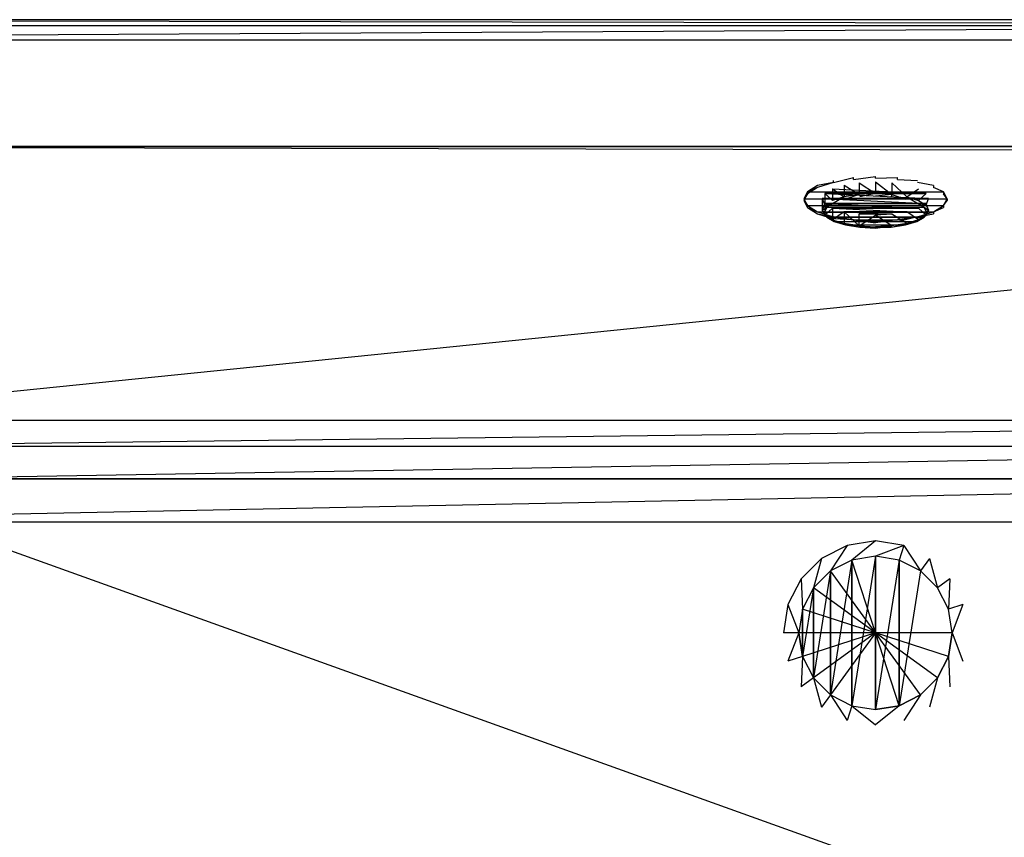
# Model space of a CAD drawing. Extents: x 0 to 1.8, y -0.8 to 0.
# Tile 3 of 4: x 0.48 to 0.96, y -0.4 to 0. Entities that reach past the tile are written whole.
import ezdxf

# ---------------------------------------------------------------- set-up
doc = ezdxf.new("R2010")
doc.units = 0
for name, color, linetype in [('L0_WANNE__N_BA180ARA2PWV__1___R', 7, 'CONTINUOUS'), ('L10__BERLAUF_52X7_2___REPLACEMT', 7, 'CONTINUOUS'), ('L11__BERLAUF_52X7_1___REPLACEMT', 7, 'CONTINUOUS'), ('L12_VERTIEFUNG90___REPLACEMTFOR', 7, 'CONTINUOUS'), ('L13_ABLAUF75____REPLACEMTFOREMP', 7, 'CONTINUOUS'), ('L1_WANNE__N_BA180ARA2PWV__2___R', 7, 'CONTINUOUS'), ('L4_WANNE__N_BA180ARA2PWV__5____', 7, 'CONTINUOUS'), ('L6_WANNE__N_BA180ARA2PWV__7____', 7, 'CONTINUOUS'), ('L7_WANNE__N_BA180ARA2PWV__9___R', 7, 'CONTINUOUS'), ('L8_WANNE__N_BA180ARA2PWV__9___R', 7, 'CONTINUOUS'), ('L9_WANNE__N_BA180ARA2PWV__10___', 7, 'CONTINUOUS')]:
    doc.layers.add(name, color=color, linetype=linetype)

msp = doc.modelspace()

# ---------------------------------------------------------------- linework, layer by layer
at = {"layer": 'L0_WANNE__N_BA180ARA2PWV__1___R', "color": 8, "invisible_edges": 14}
for points in [[(1.665236, -0.061998, 0.446895), (0.164764, -0.062, 0.446897), (1.664668, -0.06544, 0.443948), (1.665236, -0.061998, 0.446895)], [(1.664668, -0.06544, 0.443948), (0.164764, -0.062, 0.446897), (0.165754, -0.06543, 0.444025), (1.664668, -0.06544, 0.443948)]]:
    msp.add_3dface(points, dxfattribs=at)
at = {"layer": 'L10__BERLAUF_52X7_2___REPLACEMT', "color": 8}
for points, invisible_edges in [([(0.889184, -0.077185, 0.408552), (0.910816, -0.077185, 0.408552), (0.9, -0.076651, 0.41018), (0.889184, -0.077185, 0.408552)], 15), ([(0.9, -0.076651, 0.41018), (0.889184, -0.078135, 0.408864), (0.889184, -0.077185, 0.408552), (0.9, -0.076651, 0.41018)], 13), ([(0.889184, -0.078135, 0.408864), (0.9, -0.076651, 0.41018), (0.9, -0.077601, 0.410492), (0.889184, -0.078135, 0.408864)], 14), ([(0.910816, -0.077185, 0.408552), (0.9, -0.077601, 0.410492), (0.9, -0.076651, 0.41018), (0.910816, -0.077185, 0.408552)], 13), ([(0.866713, -0.084197, 0.387203), (0.933287, -0.084197, 0.387203), (0.871684, -0.081153, 0.396472), (0.866713, -0.084197, 0.387203)], 10), ([(0.871684, -0.082103, 0.396784), (0.866713, -0.084197, 0.387203), (0.871684, -0.081153, 0.396472), (0.871684, -0.082103, 0.396784)], 14), ([(0.871684, -0.081153, 0.396472), (0.928316, -0.081153, 0.396472), (0.879428, -0.078737, 0.403829), (0.871684, -0.081153, 0.396472)], 15), ([(0.879428, -0.079687, 0.404141), (0.871684, -0.081153, 0.396472), (0.879428, -0.078737, 0.403829), (0.879428, -0.079687, 0.404141)], 14), ([(0.871684, -0.081153, 0.396472), (0.879428, -0.079687, 0.404141), (0.871684, -0.082103, 0.396784), (0.871684, -0.081153, 0.396472)], 13), ([(0.871684, -0.081153, 0.396472), (0.933287, -0.084197, 0.387203), (0.928316, -0.081153, 0.396472), (0.871684, -0.081153, 0.396472)], 15), ([(0.879428, -0.078737, 0.403829), (0.920572, -0.078737, 0.403829), (0.889184, -0.077185, 0.408552), (0.879428, -0.078737, 0.403829)], 15), ([(0.889184, -0.077185, 0.408552), (0.879428, -0.079687, 0.404141), (0.879428, -0.078737, 0.403829), (0.889184, -0.077185, 0.408552)], 13), ([(0.879428, -0.079687, 0.404141), (0.889184, -0.077185, 0.408552), (0.889184, -0.078135, 0.408864), (0.879428, -0.079687, 0.404141)], 14), ([(0.879428, -0.078737, 0.403829), (0.928316, -0.081153, 0.396472), (0.920572, -0.078737, 0.403829), (0.879428, -0.078737, 0.403829)], 15), ([(0.889184, -0.077185, 0.408552), (0.920572, -0.078737, 0.403829), (0.910816, -0.077185, 0.408552), (0.889184, -0.077185, 0.408552)], 15), ([(0.9, -0.077601, 0.410492), (0.910816, -0.077185, 0.408552), (0.910816, -0.078135, 0.408864), (0.9, -0.077601, 0.410492)], 14), ([(0.920572, -0.078737, 0.403829), (0.910816, -0.078135, 0.408864), (0.910816, -0.077185, 0.408552), (0.920572, -0.078737, 0.403829)], 13), ([(0.910816, -0.078135, 0.408864), (0.920572, -0.078737, 0.403829), (0.920572, -0.079687, 0.404141), (0.910816, -0.078135, 0.408864)], 14), ([(0.928316, -0.081153, 0.396472), (0.920572, -0.079687, 0.404141), (0.920572, -0.078737, 0.403829), (0.928316, -0.081153, 0.396472)], 14), ([(0.920572, -0.079687, 0.404141), (0.928316, -0.081153, 0.396472), (0.928316, -0.082103, 0.396784), (0.920572, -0.079687, 0.404141)], 13), ([(0.933287, -0.084197, 0.387203), (0.928316, -0.082103, 0.396784), (0.928316, -0.081153, 0.396472), (0.933287, -0.084197, 0.387203)], 14), ([(0.865, -0.087572, 0.376927), (0.935, -0.087572, 0.376927), (0.866713, -0.084197, 0.387203), (0.865, -0.087572, 0.376927)], 10), ([(0.866713, -0.085147, 0.387515), (0.865, -0.087572, 0.376927), (0.866713, -0.084197, 0.387203), (0.866713, -0.085147, 0.387515)], 14), ([(0.865, -0.087572, 0.376927), (0.866713, -0.085147, 0.387515), (0.865, -0.088522, 0.377239), (0.865, -0.087572, 0.376927)], 13), ([(0.866713, -0.084197, 0.387203), (0.871684, -0.082103, 0.396784), (0.866713, -0.085147, 0.387515), (0.866713, -0.084197, 0.387203)], 13), ([(0.866713, -0.084197, 0.387203), (0.935, -0.087572, 0.376927), (0.933287, -0.084197, 0.387203), (0.866713, -0.084197, 0.387203)], 13), ([(0.928316, -0.082103, 0.396784), (0.933287, -0.084197, 0.387203), (0.933287, -0.085147, 0.387515), (0.928316, -0.082103, 0.396784)], 13), ([(0.935, -0.087572, 0.376927), (0.933287, -0.085147, 0.387515), (0.933287, -0.084197, 0.387203), (0.935, -0.087572, 0.376927)], 14), ([(0.933287, -0.085147, 0.387515), (0.935, -0.087572, 0.376927), (0.935, -0.088522, 0.377239), (0.933287, -0.085147, 0.387515)], 13), ([(0.866713, -0.090947, 0.366651), (0.933287, -0.090947, 0.366651), (0.865, -0.087572, 0.376927), (0.866713, -0.090947, 0.366651)], 10), ([(0.865, -0.087572, 0.376927), (0.933287, -0.090947, 0.366651), (0.935, -0.087572, 0.376927), (0.865, -0.087572, 0.376927)], 13), ([(0.865, -0.088522, 0.377239), (0.866713, -0.090947, 0.366651), (0.865, -0.087572, 0.376927), (0.865, -0.088522, 0.377239)], 14), ([(0.866713, -0.090947, 0.366651), (0.865, -0.088522, 0.377239), (0.866713, -0.091897, 0.366963), (0.866713, -0.090947, 0.366651)], 13), ([(0.871684, -0.093991, 0.357382), (0.928316, -0.093991, 0.357382), (0.866713, -0.090947, 0.366651), (0.871684, -0.093991, 0.357382)], 10), ([(0.866713, -0.090947, 0.366651), (0.928316, -0.093991, 0.357382), (0.933287, -0.090947, 0.366651), (0.866713, -0.090947, 0.366651)], 13), ([(0.866713, -0.091897, 0.366963), (0.871684, -0.093991, 0.357382), (0.866713, -0.090947, 0.366651), (0.866713, -0.091897, 0.366963)], 14), ([(0.928316, -0.093991, 0.357382), (0.933287, -0.091897, 0.366963), (0.933287, -0.090947, 0.366651), (0.928316, -0.093991, 0.357382)], 14), ([(0.933287, -0.090947, 0.366651), (0.935, -0.088522, 0.377239), (0.935, -0.087572, 0.376927), (0.933287, -0.090947, 0.366651)], 14), ([(0.935, -0.088522, 0.377239), (0.933287, -0.090947, 0.366651), (0.933287, -0.091897, 0.366963), (0.935, -0.088522, 0.377239)], 13), ([(0.871684, -0.093991, 0.357382), (0.866713, -0.091897, 0.366963), (0.871684, -0.094941, 0.357694), (0.871684, -0.093991, 0.357382)], 13), ([(0.879428, -0.096407, 0.350025), (0.920572, -0.096407, 0.350025), (0.871684, -0.093991, 0.357382), (0.879428, -0.096407, 0.350025)], 10), ([(0.871684, -0.093991, 0.357382), (0.920572, -0.096407, 0.350025), (0.928316, -0.093991, 0.357382), (0.871684, -0.093991, 0.357382)], 13), ([(0.871684, -0.094941, 0.357694), (0.879428, -0.096407, 0.350025), (0.871684, -0.093991, 0.357382), (0.871684, -0.094941, 0.357694)], 14), ([(0.879428, -0.096407, 0.350025), (0.871684, -0.094941, 0.357694), (0.879428, -0.097357, 0.350337), (0.879428, -0.096407, 0.350025)], 13), ([(0.920572, -0.096407, 0.350025), (0.928316, -0.094941, 0.357694), (0.928316, -0.093991, 0.357382), (0.920572, -0.096407, 0.350025)], 14), ([(0.928316, -0.094941, 0.357694), (0.920572, -0.096407, 0.350025), (0.920572, -0.097357, 0.350337), (0.928316, -0.094941, 0.357694)], 13), ([(0.933287, -0.091897, 0.366963), (0.928316, -0.093991, 0.357382), (0.928316, -0.094941, 0.357694), (0.933287, -0.091897, 0.366963)], 13), ([(0.889184, -0.097959, 0.345302), (0.910816, -0.097959, 0.345302), (0.879428, -0.096407, 0.350025), (0.889184, -0.097959, 0.345302)], 10), ([(0.879428, -0.096407, 0.350025), (0.910816, -0.097959, 0.345302), (0.920572, -0.096407, 0.350025), (0.879428, -0.096407, 0.350025)], 13), ([(0.879428, -0.097357, 0.350337), (0.889184, -0.097959, 0.345302), (0.879428, -0.096407, 0.350025), (0.879428, -0.097357, 0.350337)], 13), ([(0.889184, -0.097959, 0.345302), (0.879428, -0.097357, 0.350337), (0.889184, -0.098909, 0.345614), (0.889184, -0.097959, 0.345302)], 14), ([(0.910816, -0.097959, 0.345302), (0.889184, -0.097959, 0.345302), (0.9, -0.098493, 0.343675), (0.910816, -0.097959, 0.345302)], 13), ([(0.9, -0.099443, 0.343987), (0.889184, -0.097959, 0.345302), (0.889184, -0.098909, 0.345614), (0.9, -0.099443, 0.343987)], 13), ([(0.889184, -0.097959, 0.345302), (0.9, -0.099443, 0.343987), (0.9, -0.098493, 0.343675), (0.889184, -0.097959, 0.345302)], 14), ([(0.9, -0.099443, 0.343987), (0.910816, -0.097959, 0.345302), (0.9, -0.098493, 0.343675), (0.9, -0.099443, 0.343987)], 13), ([(0.910816, -0.097959, 0.345302), (0.9, -0.099443, 0.343987), (0.910816, -0.098909, 0.345614), (0.910816, -0.097959, 0.345302)], 14), ([(0.910816, -0.098909, 0.345614), (0.920572, -0.096407, 0.350025), (0.910816, -0.097959, 0.345302), (0.910816, -0.098909, 0.345614)], 13), ([(0.920572, -0.096407, 0.350025), (0.910816, -0.098909, 0.345614), (0.920572, -0.097357, 0.350337), (0.920572, -0.096407, 0.350025)], 14)]:
    msp.add_3dface(points, dxfattribs=dict(at, invisible_edges=invisible_edges))
at = {"layer": 'L11__BERLAUF_52X7_1___REPLACEMT', "color": 8}
for points, invisible_edges in [([(0.878966, -0.082708, 0.391415), (0.884718, -0.086614, 0.398752), (0.884718, -0.080913, 0.39688), (0.878966, -0.082708, 0.391415)], 14), ([(0.921034, -0.082708, 0.391415), (0.878966, -0.082708, 0.391415), (0.884718, -0.080913, 0.39688), (0.921034, -0.082708, 0.391415)], 15), ([(0.884718, -0.080913, 0.39688), (0.891966, -0.085462, 0.402261), (0.891966, -0.079761, 0.400389), (0.884718, -0.080913, 0.39688)], 14), ([(0.915282, -0.080913, 0.39688), (0.884718, -0.080913, 0.39688), (0.891966, -0.079761, 0.400389), (0.915282, -0.080913, 0.39688)], 15), ([(0.891966, -0.085462, 0.402261), (0.884718, -0.080913, 0.39688), (0.884718, -0.086614, 0.398752), (0.891966, -0.085462, 0.402261)], 13), ([(0.921034, -0.082708, 0.391415), (0.884718, -0.080913, 0.39688), (0.915282, -0.080913, 0.39688), (0.921034, -0.082708, 0.391415)], 15), ([(0.891966, -0.079761, 0.400389), (0.9, -0.085064, 0.40347), (0.9, -0.079364, 0.401598), (0.891966, -0.079761, 0.400389)], 14), ([(0.908034, -0.079761, 0.400389), (0.891966, -0.079761, 0.400389), (0.9, -0.079364, 0.401598), (0.908034, -0.079761, 0.400389)], 15), ([(0.9, -0.085064, 0.40347), (0.891966, -0.079761, 0.400389), (0.891966, -0.085462, 0.402261), (0.9, -0.085064, 0.40347)], 13), ([(0.915282, -0.080913, 0.39688), (0.891966, -0.079761, 0.400389), (0.908034, -0.079761, 0.400389), (0.915282, -0.080913, 0.39688)], 15), ([(0.908034, -0.085462, 0.402261), (0.9, -0.079364, 0.401598), (0.9, -0.085064, 0.40347), (0.908034, -0.085462, 0.402261)], 13), ([(0.9, -0.079364, 0.401598), (0.908034, -0.085462, 0.402261), (0.908034, -0.079761, 0.400389), (0.9, -0.079364, 0.401598)], 14), ([(0.915282, -0.086614, 0.398752), (0.908034, -0.079761, 0.400389), (0.908034, -0.085462, 0.402261), (0.915282, -0.086614, 0.398752)], 13), ([(0.908034, -0.079761, 0.400389), (0.915282, -0.086614, 0.398752), (0.915282, -0.080913, 0.39688), (0.908034, -0.079761, 0.400389)], 14), ([(0.915282, -0.086614, 0.398752), (0.921034, -0.082708, 0.391415), (0.915282, -0.080913, 0.39688), (0.915282, -0.086614, 0.398752)], 14), ([(0.874, -0.087477, 0.376896), (0.875273, -0.09067, 0.386401), (0.875273, -0.08497, 0.384529), (0.874, -0.087477, 0.376896)], 14), ([(0.926, -0.087477, 0.376896), (0.874, -0.087477, 0.376896), (0.875273, -0.08497, 0.384529), (0.926, -0.087477, 0.376896)], 10), ([(0.875273, -0.08497, 0.384529), (0.878966, -0.088409, 0.393287), (0.878966, -0.082708, 0.391415), (0.875273, -0.08497, 0.384529)], 14), ([(0.924727, -0.08497, 0.384529), (0.875273, -0.08497, 0.384529), (0.878966, -0.082708, 0.391415), (0.924727, -0.08497, 0.384529)], 10), ([(0.878966, -0.088409, 0.393287), (0.875273, -0.08497, 0.384529), (0.875273, -0.09067, 0.386401), (0.878966, -0.088409, 0.393287)], 13), ([(0.926, -0.087477, 0.376896), (0.875273, -0.08497, 0.384529), (0.924727, -0.08497, 0.384529), (0.926, -0.087477, 0.376896)], 13), ([(0.884718, -0.086614, 0.398752), (0.878966, -0.082708, 0.391415), (0.878966, -0.088409, 0.393287), (0.884718, -0.086614, 0.398752)], 13), ([(0.924727, -0.08497, 0.384529), (0.878966, -0.082708, 0.391415), (0.921034, -0.082708, 0.391415), (0.924727, -0.08497, 0.384529)], 15), ([(0.879785, -0.089544, 0.393034), (0.884718, -0.086614, 0.398752), (0.878966, -0.088409, 0.393287), (0.879785, -0.089544, 0.393034)], 13), ([(0.884718, -0.086614, 0.398752), (0.879785, -0.089544, 0.393034), (0.885313, -0.08782, 0.398286), (0.884718, -0.086614, 0.398752)], 14), ([(0.885313, -0.08782, 0.398286), (0.891966, -0.085462, 0.402261), (0.884718, -0.086614, 0.398752), (0.885313, -0.08782, 0.398286)], 13), ([(0.891966, -0.085462, 0.402261), (0.885313, -0.08782, 0.398286), (0.892278, -0.086712, 0.401658), (0.891966, -0.085462, 0.402261)], 14), ([(0.892278, -0.086712, 0.401658), (0.9, -0.085064, 0.40347), (0.891966, -0.085462, 0.402261), (0.892278, -0.086712, 0.401658)], 13), ([(0.9, -0.085064, 0.40347), (0.892278, -0.086712, 0.401658), (0.9, -0.08633, 0.40282), (0.9, -0.085064, 0.40347)], 14), ([(0.892278, -0.086712, 0.401658), (0.907722, -0.086712, 0.401658), (0.9, -0.08633, 0.40282), (0.892278, -0.086712, 0.401658)], 15), ([(0.9, -0.08633, 0.40282), (0.908034, -0.085462, 0.402261), (0.9, -0.085064, 0.40347), (0.9, -0.08633, 0.40282)], 13), ([(0.908034, -0.085462, 0.402261), (0.9, -0.08633, 0.40282), (0.907722, -0.086712, 0.401658), (0.908034, -0.085462, 0.402261)], 14), ([(0.914687, -0.08782, 0.398286), (0.908034, -0.085462, 0.402261), (0.907722, -0.086712, 0.401658), (0.914687, -0.08782, 0.398286)], 13), ([(0.908034, -0.085462, 0.402261), (0.914687, -0.08782, 0.398286), (0.915282, -0.086614, 0.398752), (0.908034, -0.085462, 0.402261)], 14), ([(0.920215, -0.089544, 0.393034), (0.915282, -0.086614, 0.398752), (0.914687, -0.08782, 0.398286), (0.920215, -0.089544, 0.393034)], 13), ([(0.921034, -0.082708, 0.391415), (0.915282, -0.086614, 0.398752), (0.921034, -0.088409, 0.393287), (0.921034, -0.082708, 0.391415)], 13), ([(0.915282, -0.086614, 0.398752), (0.920215, -0.089544, 0.393034), (0.921034, -0.088409, 0.393287), (0.915282, -0.086614, 0.398752)], 14), ([(0.921034, -0.088409, 0.393287), (0.924727, -0.08497, 0.384529), (0.921034, -0.082708, 0.391415), (0.921034, -0.088409, 0.393287)], 14), ([(0.924727, -0.08497, 0.384529), (0.921034, -0.088409, 0.393287), (0.924727, -0.09067, 0.386401), (0.924727, -0.08497, 0.384529)], 13), ([(0.924727, -0.09067, 0.386401), (0.926, -0.087477, 0.376896), (0.924727, -0.08497, 0.384529), (0.924727, -0.09067, 0.386401)], 14), ([(0.875273, -0.09067, 0.386401), (0.874, -0.087477, 0.376896), (0.874, -0.093177, 0.378768), (0.875273, -0.09067, 0.386401)], 13), ([(0.875273, -0.089984, 0.369263), (0.874, -0.093177, 0.378768), (0.874, -0.087477, 0.376896), (0.875273, -0.089984, 0.369263)], 14), ([(0.924727, -0.089984, 0.369263), (0.875273, -0.089984, 0.369263), (0.874, -0.087477, 0.376896), (0.924727, -0.089984, 0.369263)], 10), ([(0.924727, -0.089984, 0.369263), (0.874, -0.087477, 0.376896), (0.926, -0.087477, 0.376896), (0.924727, -0.089984, 0.369263)], 13), ([(0.874, -0.093177, 0.378768), (0.875273, -0.089984, 0.369263), (0.875273, -0.095684, 0.371135), (0.874, -0.093177, 0.378768)], 13), ([(0.874, -0.093177, 0.378768), (0.876235, -0.091718, 0.386416), (0.875273, -0.09067, 0.386401), (0.874, -0.093177, 0.378768)], 14), ([(0.875273, -0.09067, 0.386401), (0.879785, -0.089544, 0.393034), (0.878966, -0.088409, 0.393287), (0.875273, -0.09067, 0.386401)], 14), ([(0.879785, -0.089544, 0.393034), (0.875273, -0.09067, 0.386401), (0.876235, -0.091718, 0.386416), (0.879785, -0.089544, 0.393034)], 13), ([(0.878966, -0.092246, 0.362376), (0.875273, -0.095684, 0.371135), (0.875273, -0.089984, 0.369263), (0.878966, -0.092246, 0.362376)], 14), ([(0.921034, -0.092246, 0.362376), (0.878966, -0.092246, 0.362376), (0.875273, -0.089984, 0.369263), (0.921034, -0.092246, 0.362376)], 10), ([(0.921034, -0.092246, 0.362376), (0.875273, -0.089984, 0.369263), (0.924727, -0.089984, 0.369263), (0.921034, -0.092246, 0.362376)], 13), ([(0.876235, -0.091718, 0.386416), (0.923765, -0.091718, 0.386416), (0.879785, -0.089544, 0.393034), (0.876235, -0.091718, 0.386416)], 10), ([(0.879785, -0.089544, 0.393034), (0.920215, -0.089544, 0.393034), (0.885313, -0.08782, 0.398286), (0.879785, -0.089544, 0.393034)], 15), ([(0.879785, -0.089544, 0.393034), (0.923765, -0.091718, 0.386416), (0.920215, -0.089544, 0.393034), (0.879785, -0.089544, 0.393034)], 15), ([(0.885313, -0.08782, 0.398286), (0.914687, -0.08782, 0.398286), (0.892278, -0.086712, 0.401658), (0.885313, -0.08782, 0.398286)], 15), ([(0.885313, -0.08782, 0.398286), (0.920215, -0.089544, 0.393034), (0.914687, -0.08782, 0.398286), (0.885313, -0.08782, 0.398286)], 15), ([(0.892278, -0.086712, 0.401658), (0.914687, -0.08782, 0.398286), (0.907722, -0.086712, 0.401658), (0.892278, -0.086712, 0.401658)], 15), ([(0.920215, -0.089544, 0.393034), (0.924727, -0.09067, 0.386401), (0.921034, -0.088409, 0.393287), (0.920215, -0.089544, 0.393034)], 14), ([(0.924727, -0.09067, 0.386401), (0.920215, -0.089544, 0.393034), (0.923765, -0.091718, 0.386416), (0.924727, -0.09067, 0.386401)], 13), ([(0.924727, -0.095684, 0.371135), (0.921034, -0.092246, 0.362376), (0.924727, -0.089984, 0.369263), (0.924727, -0.095684, 0.371135)], 14), ([(0.923765, -0.091718, 0.386416), (0.926, -0.093177, 0.378768), (0.924727, -0.09067, 0.386401), (0.923765, -0.091718, 0.386416)], 14), ([(0.926, -0.087477, 0.376896), (0.924727, -0.09067, 0.386401), (0.926, -0.093177, 0.378768), (0.926, -0.087477, 0.376896)], 13), ([(0.926, -0.093177, 0.378768), (0.924727, -0.089984, 0.369263), (0.926, -0.087477, 0.376896), (0.926, -0.093177, 0.378768)], 14), ([(0.924727, -0.089984, 0.369263), (0.926, -0.093177, 0.378768), (0.924727, -0.095684, 0.371135), (0.924727, -0.089984, 0.369263)], 13), ([(0.876235, -0.091718, 0.386416), (0.874, -0.093177, 0.378768), (0.875012, -0.094127, 0.37908), (0.876235, -0.091718, 0.386416)], 13), ([(0.876235, -0.096537, 0.371744), (0.874, -0.093177, 0.378768), (0.875273, -0.095684, 0.371135), (0.876235, -0.096537, 0.371744)], 13), ([(0.874, -0.093177, 0.378768), (0.876235, -0.096537, 0.371744), (0.875012, -0.094127, 0.37908), (0.874, -0.093177, 0.378768)], 14), ([(0.875012, -0.094127, 0.37908), (0.924988, -0.094127, 0.37908), (0.876235, -0.091718, 0.386416), (0.875012, -0.094127, 0.37908)], 10), ([(0.876235, -0.096537, 0.371744), (0.923765, -0.096537, 0.371744), (0.875012, -0.094127, 0.37908), (0.876235, -0.096537, 0.371744)], 10), ([(0.875012, -0.094127, 0.37908), (0.923765, -0.096537, 0.371744), (0.924988, -0.094127, 0.37908), (0.875012, -0.094127, 0.37908)], 13), ([(0.875273, -0.095684, 0.371135), (0.878966, -0.092246, 0.362376), (0.878966, -0.097946, 0.364249), (0.875273, -0.095684, 0.371135)], 13), ([(0.879785, -0.09871, 0.365126), (0.875273, -0.095684, 0.371135), (0.878966, -0.097946, 0.364249), (0.879785, -0.09871, 0.365126)], 13), ([(0.875273, -0.095684, 0.371135), (0.879785, -0.09871, 0.365126), (0.876235, -0.096537, 0.371744), (0.875273, -0.095684, 0.371135)], 14), ([(0.876235, -0.091718, 0.386416), (0.924988, -0.094127, 0.37908), (0.923765, -0.091718, 0.386416), (0.876235, -0.091718, 0.386416)], 13), ([(0.884718, -0.09404, 0.356912), (0.878966, -0.097946, 0.364249), (0.878966, -0.092246, 0.362376), (0.884718, -0.09404, 0.356912)], 14), ([(0.915282, -0.09404, 0.356912), (0.884718, -0.09404, 0.356912), (0.878966, -0.092246, 0.362376), (0.915282, -0.09404, 0.356912)], 10), ([(0.915282, -0.09404, 0.356912), (0.878966, -0.092246, 0.362376), (0.921034, -0.092246, 0.362376), (0.915282, -0.09404, 0.356912)], 13), ([(0.878966, -0.097946, 0.364249), (0.884718, -0.09404, 0.356912), (0.884718, -0.099741, 0.358784), (0.878966, -0.097946, 0.364249)], 13), ([(0.884718, -0.09404, 0.356912), (0.891966, -0.100893, 0.355275), (0.884718, -0.099741, 0.358784), (0.884718, -0.09404, 0.356912)], 13), ([(0.891966, -0.100893, 0.355275), (0.884718, -0.09404, 0.356912), (0.891966, -0.095193, 0.353403), (0.891966, -0.100893, 0.355275)], 14), ([(0.908034, -0.095193, 0.353403), (0.891966, -0.095193, 0.353403), (0.884718, -0.09404, 0.356912), (0.908034, -0.095193, 0.353403)], 10), ([(0.908034, -0.095193, 0.353403), (0.884718, -0.09404, 0.356912), (0.915282, -0.09404, 0.356912), (0.908034, -0.095193, 0.353403)], 13), ([(0.9, -0.09559, 0.352194), (0.891966, -0.100893, 0.355275), (0.891966, -0.095193, 0.353403), (0.9, -0.09559, 0.352194)], 13), ([(0.891966, -0.095193, 0.353403), (0.908034, -0.095193, 0.353403), (0.9, -0.09559, 0.352194), (0.891966, -0.095193, 0.353403)], 13), ([(0.891966, -0.100893, 0.355275), (0.9, -0.09559, 0.352194), (0.9, -0.10129, 0.354066), (0.891966, -0.100893, 0.355275)], 14), ([(0.908034, -0.100893, 0.355275), (0.9, -0.09559, 0.352194), (0.908034, -0.095193, 0.353403), (0.908034, -0.100893, 0.355275)], 14), ([(0.9, -0.09559, 0.352194), (0.908034, -0.100893, 0.355275), (0.9, -0.10129, 0.354066), (0.9, -0.09559, 0.352194)], 13), ([(0.915282, -0.099741, 0.358784), (0.908034, -0.095193, 0.353403), (0.915282, -0.09404, 0.356912), (0.915282, -0.099741, 0.358784)], 14), ([(0.908034, -0.095193, 0.353403), (0.915282, -0.099741, 0.358784), (0.908034, -0.100893, 0.355275), (0.908034, -0.095193, 0.353403)], 13), ([(0.921034, -0.097946, 0.364249), (0.915282, -0.09404, 0.356912), (0.921034, -0.092246, 0.362376), (0.921034, -0.097946, 0.364249)], 14), ([(0.915282, -0.09404, 0.356912), (0.921034, -0.097946, 0.364249), (0.915282, -0.099741, 0.358784), (0.915282, -0.09404, 0.356912)], 13), ([(0.924727, -0.095684, 0.371135), (0.920215, -0.09871, 0.365126), (0.921034, -0.097946, 0.364249), (0.924727, -0.095684, 0.371135)], 13), ([(0.920215, -0.09871, 0.365126), (0.924727, -0.095684, 0.371135), (0.923765, -0.096537, 0.371744), (0.920215, -0.09871, 0.365126)], 14), ([(0.921034, -0.092246, 0.362376), (0.924727, -0.095684, 0.371135), (0.921034, -0.097946, 0.364249), (0.921034, -0.092246, 0.362376)], 13), ([(0.926, -0.093177, 0.378768), (0.923765, -0.091718, 0.386416), (0.924988, -0.094127, 0.37908), (0.926, -0.093177, 0.378768)], 13), ([(0.926, -0.093177, 0.378768), (0.923765, -0.096537, 0.371744), (0.924727, -0.095684, 0.371135), (0.926, -0.093177, 0.378768)], 13), ([(0.923765, -0.096537, 0.371744), (0.926, -0.093177, 0.378768), (0.924988, -0.094127, 0.37908), (0.923765, -0.096537, 0.371744)], 14), ([(0.879785, -0.09871, 0.365126), (0.920215, -0.09871, 0.365126), (0.876235, -0.096537, 0.371744), (0.879785, -0.09871, 0.365126)], 10), ([(0.876235, -0.096537, 0.371744), (0.920215, -0.09871, 0.365126), (0.923765, -0.096537, 0.371744), (0.876235, -0.096537, 0.371744)], 13), ([(0.885313, -0.100435, 0.359874), (0.878966, -0.097946, 0.364249), (0.884718, -0.099741, 0.358784), (0.885313, -0.100435, 0.359874)], 13), ([(0.878966, -0.097946, 0.364249), (0.885313, -0.100435, 0.359874), (0.879785, -0.09871, 0.365126), (0.878966, -0.097946, 0.364249)], 14), ([(0.885313, -0.100435, 0.359874), (0.914687, -0.100435, 0.359874), (0.879785, -0.09871, 0.365126), (0.885313, -0.100435, 0.359874)], 10), ([(0.879785, -0.09871, 0.365126), (0.914687, -0.100435, 0.359874), (0.920215, -0.09871, 0.365126), (0.879785, -0.09871, 0.365126)], 13), ([(0.892278, -0.101543, 0.356502), (0.884718, -0.099741, 0.358784), (0.891966, -0.100893, 0.355275), (0.892278, -0.101543, 0.356502)], 13), ([(0.884718, -0.099741, 0.358784), (0.892278, -0.101543, 0.356502), (0.885313, -0.100435, 0.359874), (0.884718, -0.099741, 0.358784)], 14), ([(0.892278, -0.101543, 0.356502), (0.907722, -0.101543, 0.356502), (0.885313, -0.100435, 0.359874), (0.892278, -0.101543, 0.356502)], 10), ([(0.885313, -0.100435, 0.359874), (0.907722, -0.101543, 0.356502), (0.914687, -0.100435, 0.359874), (0.885313, -0.100435, 0.359874)], 13), ([(0.9, -0.101924, 0.35534), (0.891966, -0.100893, 0.355275), (0.9, -0.10129, 0.354066), (0.9, -0.101924, 0.35534)], 13), ([(0.891966, -0.100893, 0.355275), (0.9, -0.101924, 0.35534), (0.892278, -0.101543, 0.356502), (0.891966, -0.100893, 0.355275)], 14), ([(0.908034, -0.100893, 0.355275), (0.9, -0.101924, 0.35534), (0.9, -0.10129, 0.354066), (0.908034, -0.100893, 0.355275)], 13), ([(0.9, -0.101924, 0.35534), (0.908034, -0.100893, 0.355275), (0.907722, -0.101543, 0.356502), (0.9, -0.101924, 0.35534)], 14), ([(0.915282, -0.099741, 0.358784), (0.907722, -0.101543, 0.356502), (0.908034, -0.100893, 0.355275), (0.915282, -0.099741, 0.358784)], 13), ([(0.907722, -0.101543, 0.356502), (0.915282, -0.099741, 0.358784), (0.914687, -0.100435, 0.359874), (0.907722, -0.101543, 0.356502)], 14), ([(0.921034, -0.097946, 0.364249), (0.914687, -0.100435, 0.359874), (0.915282, -0.099741, 0.358784), (0.921034, -0.097946, 0.364249)], 13), ([(0.914687, -0.100435, 0.359874), (0.921034, -0.097946, 0.364249), (0.920215, -0.09871, 0.365126), (0.914687, -0.100435, 0.359874)], 14), ([(0.907722, -0.101543, 0.356502), (0.892278, -0.101543, 0.356502), (0.9, -0.101924, 0.35534), (0.907722, -0.101543, 0.356502)], 13)]:
    msp.add_3dface(points, dxfattribs=dict(at, invisible_edges=invisible_edges))
at = {"layer": 'L12_VERTIEFUNG90___REPLACEMTFOR', "color": 8}
for points, invisible_edges in [([(0.888412, -0.264335), (0.9, -0.255, 0.001), (0.886094, -0.257202, 0.001), (0.888412, -0.264335)], 13), ([(0.9, -0.255, 0.001), (0.888412, -0.264335), (0.9, -0.2625), (0.9, -0.255, 0.001)], 14), ([(0.9, -0.2625), (0.913906, -0.257202, 0.001), (0.9, -0.255, 0.001), (0.9, -0.2625)], 13), ([(0.877958, -0.269662), (0.886094, -0.257202, 0.001), (0.87355, -0.263594, 0.001), (0.877958, -0.269662)], 13), ([(0.886094, -0.257202, 0.001), (0.877958, -0.269662), (0.888412, -0.264335), (0.886094, -0.257202, 0.001)], 14), ([(0.913906, -0.257202, 0.001), (0.9, -0.2625), (0.911588, -0.264335), (0.913906, -0.257202, 0.001)], 14), ([(0.922042, -0.269662), (0.913906, -0.257202, 0.001), (0.911588, -0.264335), (0.922042, -0.269662)], 13), ([(0.913906, -0.257202, 0.001), (0.922042, -0.269662), (0.92645, -0.263594, 0.001), (0.913906, -0.257202, 0.001)], 14), ([(0.869662, -0.277958), (0.87355, -0.263594, 0.001), (0.863594, -0.27355, 0.001), (0.869662, -0.277958)], 13), ([(0.87355, -0.263594, 0.001), (0.869662, -0.277958), (0.877958, -0.269662), (0.87355, -0.263594, 0.001)], 14), ([(0.877958, -0.269662), (0.877958, -0.330338), (0.888412, -0.264335), (0.877958, -0.269662)], 10), ([(0.888412, -0.264335), (0.877958, -0.330338), (0.888412, -0.335665), (0.888412, -0.264335)], 13), ([(0.888412, -0.264335), (0.888412, -0.335665), (0.9, -0.2625), (0.888412, -0.264335)], 10), ([(0.9, -0.2625), (0.888412, -0.335665), (0.9, -0.3375), (0.9, -0.2625)], 13), ([(0.9, -0.2625), (0.9, -0.3375), (0.911588, -0.264335), (0.9, -0.2625)], 10), ([(0.911588, -0.264335), (0.9, -0.3375), (0.911588, -0.335665), (0.911588, -0.264335)], 13), ([(0.911588, -0.264335), (0.911588, -0.335665), (0.922042, -0.269662), (0.911588, -0.264335)], 10), ([(0.930338, -0.277958), (0.92645, -0.263594, 0.001), (0.922042, -0.269662), (0.930338, -0.277958)], 13), ([(0.92645, -0.263594, 0.001), (0.930338, -0.277958), (0.936406, -0.27355, 0.001), (0.92645, -0.263594, 0.001)], 14), ([(0.864335, -0.288412), (0.863594, -0.27355, 0.001), (0.857202, -0.286094, 0.001), (0.864335, -0.288412)], 13), ([(0.863594, -0.27355, 0.001), (0.864335, -0.288412), (0.869662, -0.277958), (0.863594, -0.27355, 0.001)], 14), ([(0.869662, -0.277958), (0.869662, -0.322042), (0.877958, -0.269662), (0.869662, -0.277958)], 10), ([(0.877958, -0.269662), (0.869662, -0.322042), (0.877958, -0.330338), (0.877958, -0.269662)], 13), ([(0.922042, -0.269662), (0.911588, -0.335665), (0.922042, -0.330338), (0.922042, -0.269662)], 15), ([(0.922042, -0.269662), (0.922042, -0.330338), (0.930338, -0.277958), (0.922042, -0.269662)], 15), ([(0.935665, -0.288412), (0.936406, -0.27355, 0.001), (0.930338, -0.277958), (0.935665, -0.288412)], 13), ([(0.936406, -0.27355, 0.001), (0.935665, -0.288412), (0.942798, -0.286094, 0.001), (0.936406, -0.27355, 0.001)], 14), ([(0.864335, -0.288412), (0.864335, -0.311588), (0.869662, -0.277958), (0.864335, -0.288412)], 10), ([(0.869662, -0.277958), (0.864335, -0.311588), (0.869662, -0.322042), (0.869662, -0.277958)], 13), ([(0.930338, -0.277958), (0.922042, -0.330338), (0.930338, -0.322042), (0.930338, -0.277958)], 15), ([(0.930338, -0.277958), (0.930338, -0.322042), (0.935665, -0.288412), (0.930338, -0.277958)], 15), ([(0.8625, -0.3), (0.857202, -0.286094, 0.001), (0.855, -0.3, 0.001), (0.8625, -0.3)], 13), ([(0.857202, -0.286094, 0.001), (0.8625, -0.3), (0.864335, -0.288412), (0.857202, -0.286094, 0.001)], 14), ([(0.864335, -0.311588), (0.864335, -0.288412), (0.8625, -0.3), (0.864335, -0.311588)], 13), ([(0.935665, -0.288412), (0.930338, -0.322042), (0.935665, -0.311588), (0.935665, -0.288412)], 15), ([(0.9375, -0.3), (0.942798, -0.286094, 0.001), (0.935665, -0.288412), (0.9375, -0.3)], 13), ([(0.935665, -0.288412), (0.935665, -0.311588), (0.9375, -0.3), (0.935665, -0.288412)], 15), ([(0.942798, -0.286094, 0.001), (0.9375, -0.3), (0.945, -0.3, 0.001), (0.942798, -0.286094, 0.001)], 14), ([(0.857202, -0.313906, 0.001), (0.8625, -0.3), (0.855, -0.3, 0.001), (0.857202, -0.313906, 0.001)], 13), ([(0.8625, -0.3), (0.857202, -0.313906, 0.001), (0.864335, -0.311588), (0.8625, -0.3)], 14), ([(0.942798, -0.313906, 0.001), (0.9375, -0.3), (0.935665, -0.311588), (0.942798, -0.313906, 0.001)], 13), ([(0.9375, -0.3), (0.942798, -0.313906, 0.001), (0.945, -0.3, 0.001), (0.9375, -0.3)], 14), ([(0.863594, -0.32645, 0.001), (0.864335, -0.311588), (0.857202, -0.313906, 0.001), (0.863594, -0.32645, 0.001)], 13), ([(0.864335, -0.311588), (0.863594, -0.32645, 0.001), (0.869662, -0.322042), (0.864335, -0.311588)], 14), ([(0.936406, -0.32645, 0.001), (0.935665, -0.311588), (0.930338, -0.322042), (0.936406, -0.32645, 0.001)], 13), ([(0.935665, -0.311588), (0.936406, -0.32645, 0.001), (0.942798, -0.313906, 0.001), (0.935665, -0.311588)], 14), ([(0.87355, -0.336406, 0.001), (0.869662, -0.322042), (0.863594, -0.32645, 0.001), (0.87355, -0.336406, 0.001)], 13), ([(0.869662, -0.322042), (0.87355, -0.336406, 0.001), (0.877958, -0.330338), (0.869662, -0.322042)], 14), ([(0.92645, -0.336406, 0.001), (0.930338, -0.322042), (0.922042, -0.330338), (0.92645, -0.336406, 0.001)], 13), ([(0.930338, -0.322042), (0.92645, -0.336406, 0.001), (0.936406, -0.32645, 0.001), (0.930338, -0.322042)], 14), ([(0.886094, -0.342798, 0.001), (0.877958, -0.330338), (0.87355, -0.336406, 0.001), (0.886094, -0.342798, 0.001)], 13), ([(0.877958, -0.330338), (0.886094, -0.342798, 0.001), (0.888412, -0.335665), (0.877958, -0.330338)], 14), ([(0.913906, -0.342798, 0.001), (0.922042, -0.330338), (0.911588, -0.335665), (0.913906, -0.342798, 0.001)], 13), ([(0.922042, -0.330338), (0.913906, -0.342798, 0.001), (0.92645, -0.336406, 0.001), (0.922042, -0.330338)], 14), ([(0.9, -0.345, 0.001), (0.888412, -0.335665), (0.886094, -0.342798, 0.001), (0.9, -0.345, 0.001)], 13), ([(0.888412, -0.335665), (0.9, -0.345, 0.001), (0.9, -0.3375), (0.888412, -0.335665)], 14), ([(0.9, -0.345, 0.001), (0.911588, -0.335665), (0.9, -0.3375), (0.9, -0.345, 0.001)], 13), ([(0.911588, -0.335665), (0.9, -0.345, 0.001), (0.913906, -0.342798, 0.001), (0.911588, -0.335665)], 14)]:
    msp.add_3dface(points, dxfattribs=dict(at, invisible_edges=invisible_edges))
at = {"layer": 'L13_ABLAUF75____REPLACEMTFOREMP', "color": 8}
for points, invisible_edges in [([(0.9, -0.3, 0.002), (0.888412, -0.264335, 0.001), (0.877958, -0.269662, 0.001), (0.9, -0.3, 0.002)], 14), ([(0.877958, -0.269662), (0.888412, -0.264335, 0.001), (0.888412, -0.264335), (0.877958, -0.269662)], 13), ([(0.888412, -0.264335, 0.001), (0.877958, -0.269662), (0.877958, -0.269662, 0.001), (0.888412, -0.264335, 0.001)], 14), ([(0.877958, -0.330338), (0.877958, -0.269662), (0.888412, -0.264335), (0.877958, -0.330338)], 10), ([(0.877958, -0.330338), (0.888412, -0.264335), (0.888412, -0.335665), (0.877958, -0.330338)], 13), ([(0.9, -0.3, 0.002), (0.9, -0.2625, 0.001), (0.888412, -0.264335, 0.001), (0.9, -0.3, 0.002)], 14), ([(0.888412, -0.264335), (0.9, -0.2625, 0.001), (0.9, -0.2625), (0.888412, -0.264335)], 13), ([(0.9, -0.2625, 0.001), (0.888412, -0.264335), (0.888412, -0.264335, 0.001), (0.9, -0.2625, 0.001)], 14), ([(0.888412, -0.335665), (0.888412, -0.264335), (0.9, -0.2625), (0.888412, -0.335665)], 10), ([(0.888412, -0.335665), (0.9, -0.2625), (0.9, -0.3375), (0.888412, -0.335665)], 13), ([(0.911588, -0.264335, 0.001), (0.9, -0.2625, 0.001), (0.9, -0.3, 0.002), (0.911588, -0.264335, 0.001)], 14), ([(0.9, -0.2625, 0.001), (0.911588, -0.264335), (0.9, -0.2625), (0.9, -0.2625, 0.001)], 13), ([(0.911588, -0.264335), (0.9, -0.2625, 0.001), (0.911588, -0.264335, 0.001), (0.911588, -0.264335)], 14), ([(0.9, -0.3375), (0.9, -0.2625), (0.911588, -0.264335), (0.9, -0.3375)], 10), ([(0.922042, -0.269662, 0.001), (0.911588, -0.264335, 0.001), (0.9, -0.3, 0.002), (0.922042, -0.269662, 0.001)], 14), ([(0.9, -0.3375), (0.911588, -0.264335), (0.911588, -0.335665), (0.9, -0.3375)], 13), ([(0.911588, -0.264335, 0.001), (0.922042, -0.269662), (0.911588, -0.264335), (0.911588, -0.264335, 0.001)], 13), ([(0.922042, -0.269662), (0.911588, -0.264335, 0.001), (0.922042, -0.269662, 0.001), (0.922042, -0.269662)], 14), ([(0.911588, -0.335665), (0.911588, -0.264335), (0.922042, -0.269662), (0.911588, -0.335665)], 10), ([(0.9, -0.3, 0.002), (0.877958, -0.269662, 0.001), (0.869662, -0.277958, 0.001), (0.9, -0.3, 0.002)], 14), ([(0.869662, -0.277958, 0.001), (0.877958, -0.269662), (0.869662, -0.277958), (0.869662, -0.277958, 0.001)], 13), ([(0.877958, -0.269662), (0.869662, -0.277958, 0.001), (0.877958, -0.269662, 0.001), (0.877958, -0.269662)], 14), ([(0.869662, -0.322042), (0.869662, -0.277958), (0.877958, -0.269662), (0.869662, -0.322042)], 10), ([(0.869662, -0.322042), (0.877958, -0.269662), (0.877958, -0.330338), (0.869662, -0.322042)], 13), ([(0.930338, -0.277958, 0.001), (0.922042, -0.269662, 0.001), (0.9, -0.3, 0.002), (0.930338, -0.277958, 0.001)], 14), ([(0.911588, -0.335665), (0.922042, -0.269662), (0.922042, -0.330338), (0.911588, -0.335665)], 15), ([(0.922042, -0.269662, 0.001), (0.930338, -0.277958), (0.922042, -0.269662), (0.922042, -0.269662, 0.001)], 13), ([(0.930338, -0.277958), (0.922042, -0.269662, 0.001), (0.930338, -0.277958, 0.001), (0.930338, -0.277958)], 14), ([(0.922042, -0.330338), (0.922042, -0.269662), (0.930338, -0.277958), (0.922042, -0.330338)], 15), ([(0.9, -0.3, 0.002), (0.869662, -0.277958, 0.001), (0.864335, -0.288412, 0.001), (0.9, -0.3, 0.002)], 14), ([(0.864335, -0.288412, 0.001), (0.869662, -0.277958), (0.864335, -0.288412), (0.864335, -0.288412, 0.001)], 13), ([(0.869662, -0.277958), (0.864335, -0.288412, 0.001), (0.869662, -0.277958, 0.001), (0.869662, -0.277958)], 14), ([(0.864335, -0.311588), (0.864335, -0.288412), (0.869662, -0.277958), (0.864335, -0.311588)], 10), ([(0.864335, -0.311588), (0.869662, -0.277958), (0.869662, -0.322042), (0.864335, -0.311588)], 13), ([(0.935665, -0.288412, 0.001), (0.930338, -0.277958, 0.001), (0.9, -0.3, 0.002), (0.935665, -0.288412, 0.001)], 14), ([(0.922042, -0.330338), (0.930338, -0.277958), (0.930338, -0.322042), (0.922042, -0.330338)], 15), ([(0.930338, -0.277958), (0.935665, -0.288412, 0.001), (0.935665, -0.288412), (0.930338, -0.277958)], 13), ([(0.935665, -0.288412, 0.001), (0.930338, -0.277958), (0.930338, -0.277958, 0.001), (0.935665, -0.288412, 0.001)], 14), ([(0.930338, -0.322042), (0.930338, -0.277958), (0.935665, -0.288412), (0.930338, -0.322042)], 15), ([(0.9, -0.3, 0.002), (0.864335, -0.288412, 0.001), (0.8625, -0.3, 0.001), (0.9, -0.3, 0.002)], 14), ([(0.8625, -0.3, 0.001), (0.864335, -0.288412), (0.8625, -0.3), (0.8625, -0.3, 0.001)], 13), ([(0.864335, -0.288412), (0.8625, -0.3, 0.001), (0.864335, -0.288412, 0.001), (0.864335, -0.288412)], 14), ([(0.864335, -0.288412), (0.864335, -0.311588), (0.8625, -0.3), (0.864335, -0.288412)], 13), ([(0.9375, -0.3, 0.001), (0.935665, -0.288412, 0.001), (0.9, -0.3, 0.002), (0.9375, -0.3, 0.001)], 14), ([(0.930338, -0.322042), (0.935665, -0.288412), (0.935665, -0.311588), (0.930338, -0.322042)], 15), ([(0.935665, -0.288412), (0.9375, -0.3, 0.001), (0.9375, -0.3), (0.935665, -0.288412)], 13), ([(0.9375, -0.3, 0.001), (0.935665, -0.288412), (0.935665, -0.288412, 0.001), (0.9375, -0.3, 0.001)], 14), ([(0.935665, -0.311588), (0.935665, -0.288412), (0.9375, -0.3), (0.935665, -0.311588)], 15), ([(0.9, -0.3, 0.002), (0.8625, -0.3, 0.001), (0.864335, -0.311588, 0.001), (0.9, -0.3, 0.002)], 14), ([(0.864335, -0.311588, 0.001), (0.8625, -0.3), (0.864335, -0.311588), (0.864335, -0.311588, 0.001)], 13), ([(0.8625, -0.3), (0.864335, -0.311588, 0.001), (0.8625, -0.3, 0.001), (0.8625, -0.3)], 14), ([(0.9, -0.3, 0.002), (0.864335, -0.311588, 0.001), (0.869662, -0.322042, 0.001), (0.9, -0.3, 0.002)], 14), ([(0.9, -0.3, 0.002), (0.869662, -0.322042, 0.001), (0.877958, -0.330338, 0.001), (0.9, -0.3, 0.002)], 14), ([(0.9, -0.3, 0.002), (0.877958, -0.330338, 0.001), (0.888412, -0.335665, 0.001), (0.9, -0.3, 0.002)], 14), ([(0.9, -0.3375, 0.001), (0.9, -0.3, 0.002), (0.888412, -0.335665, 0.001), (0.9, -0.3375, 0.001)], 14), ([(0.911588, -0.335665, 0.001), (0.9, -0.3, 0.002), (0.9, -0.3375, 0.001), (0.911588, -0.335665, 0.001)], 14), ([(0.922042, -0.330338, 0.001), (0.9, -0.3, 0.002), (0.911588, -0.335665, 0.001), (0.922042, -0.330338, 0.001)], 14), ([(0.930338, -0.322042, 0.001), (0.9, -0.3, 0.002), (0.922042, -0.330338, 0.001), (0.930338, -0.322042, 0.001)], 14), ([(0.935665, -0.311588, 0.001), (0.9, -0.3, 0.002), (0.930338, -0.322042, 0.001), (0.935665, -0.311588, 0.001)], 14), ([(0.9375, -0.3, 0.001), (0.9, -0.3, 0.002), (0.935665, -0.311588, 0.001), (0.9375, -0.3, 0.001)], 14), ([(0.9375, -0.3), (0.935665, -0.311588, 0.001), (0.935665, -0.311588), (0.9375, -0.3)], 13), ([(0.935665, -0.311588, 0.001), (0.9375, -0.3), (0.9375, -0.3, 0.001), (0.935665, -0.311588, 0.001)], 14), ([(0.869662, -0.322042, 0.001), (0.864335, -0.311588), (0.869662, -0.322042), (0.869662, -0.322042, 0.001)], 13), ([(0.864335, -0.311588), (0.869662, -0.322042, 0.001), (0.864335, -0.311588, 0.001), (0.864335, -0.311588)], 14), ([(0.935665, -0.311588), (0.930338, -0.322042, 0.001), (0.930338, -0.322042), (0.935665, -0.311588)], 13), ([(0.930338, -0.322042, 0.001), (0.935665, -0.311588), (0.935665, -0.311588, 0.001), (0.930338, -0.322042, 0.001)], 14), ([(0.877958, -0.330338), (0.869662, -0.322042, 0.001), (0.869662, -0.322042), (0.877958, -0.330338)], 13), ([(0.869662, -0.322042, 0.001), (0.877958, -0.330338), (0.877958, -0.330338, 0.001), (0.869662, -0.322042, 0.001)], 14), ([(0.930338, -0.322042), (0.922042, -0.330338, 0.001), (0.922042, -0.330338), (0.930338, -0.322042)], 13), ([(0.922042, -0.330338, 0.001), (0.930338, -0.322042), (0.930338, -0.322042, 0.001), (0.922042, -0.330338, 0.001)], 14), ([(0.888412, -0.335665), (0.877958, -0.330338, 0.001), (0.877958, -0.330338), (0.888412, -0.335665)], 13), ([(0.877958, -0.330338, 0.001), (0.888412, -0.335665), (0.888412, -0.335665, 0.001), (0.877958, -0.330338, 0.001)], 14), ([(0.922042, -0.330338, 0.001), (0.911588, -0.335665), (0.922042, -0.330338), (0.922042, -0.330338, 0.001)], 13), ([(0.911588, -0.335665), (0.922042, -0.330338, 0.001), (0.911588, -0.335665, 0.001), (0.911588, -0.335665)], 14), ([(0.9, -0.3375), (0.888412, -0.335665, 0.001), (0.888412, -0.335665), (0.9, -0.3375)], 13), ([(0.888412, -0.335665, 0.001), (0.9, -0.3375), (0.9, -0.3375, 0.001), (0.888412, -0.335665, 0.001)], 14), ([(0.911588, -0.335665, 0.001), (0.9, -0.3375), (0.911588, -0.335665), (0.911588, -0.335665, 0.001)], 13), ([(0.9, -0.3375), (0.911588, -0.335665, 0.001), (0.9, -0.3375, 0.001), (0.9, -0.3375)], 14)]:
    msp.add_3dface(points, dxfattribs=dict(at, invisible_edges=invisible_edges))
at = {"layer": 'L1_WANNE__N_BA180ARA2PWV__2___R', "color": 8}
for points, invisible_edges in [([(0.003, 0, 0.443897), (1.795757, -0.003, 0.446897), (1.797, 0, 0.443897), (0.003, 0, 0.443897)], 13), ([(1.795757, -0.003, 0.446897), (0.003, 0, 0.443897), (0.004243, -0.003, 0.446897), (1.795757, -0.003, 0.446897)], 14), ([(0.003, 0, 0.411897), (1.797, 0, 0.443897), (1.797, 0, 0.411897), (0.003, 0, 0.411897)], 13), ([(1.797, 0, 0.443897), (0.003, 0, 0.411897), (0.003, 0, 0.443897), (1.797, 0, 0.443897)], 14), ([(0.004243, -0.003, 0.446897), (0.164764, -0.062, 0.446897), (1.795757, -0.003, 0.446897), (0.004243, -0.003, 0.446897)], 11), ([(1.795757, -0.003, 0.446897), (0.164764, -0.062, 0.446897), (1.665236, -0.061998, 0.446895), (1.795757, -0.003, 0.446897)], 13)]:
    msp.add_3dface(points, dxfattribs=dict(at, invisible_edges=invisible_edges))
at = {"layer": 'L4_WANNE__N_BA180ARA2PWV__5____', "color": 8}
for points, invisible_edges in [([(0.340668, -0.195859, 0.046896), (1.562213, -0.071446, 0.425707), (0.165754, -0.06543, 0.444025), (0.340668, -0.195859, 0.046896)], 10), ([(0.165754, -0.06543, 0.444025), (1.562213, -0.071446, 0.425707), (1.565648, -0.068884, 0.433508), (0.165754, -0.06543, 0.444025)], 13), ([(0.165754, -0.06543, 0.444025), (1.565648, -0.068884, 0.433508), (1.57028, -0.06543, 0.444025), (0.165754, -0.06543, 0.444025)], 15), ([(1.562213, -0.071446, 0.425707), (0.340668, -0.195859, 0.046896), (1.395367, -0.195859, 0.046896), (1.562213, -0.071446, 0.425707)], 13), ([(0.373053, -0.208568, 0.023448), (1.395367, -0.195859, 0.046896), (0.340668, -0.195859, 0.046896), (0.373053, -0.208568, 0.023448)], 14), ([(1.395367, -0.195859, 0.046896), (0.373053, -0.208568, 0.023448), (1.362981, -0.208568, 0.023448), (1.395367, -0.195859, 0.046896)], 13), ([(0.405439, -0.22468, 0.006283), (1.362981, -0.208568, 0.023448), (0.373053, -0.208568, 0.023448), (0.405439, -0.22468, 0.006283)], 14), ([(1.362981, -0.208568, 0.023448), (0.405439, -0.22468, 0.006283), (1.330595, -0.22468, 0.006283), (1.362981, -0.208568, 0.023448)], 13), ([(0.437825, -0.242757), (1.330595, -0.22468, 0.006283), (0.405439, -0.22468, 0.006283), (0.437825, -0.242757)], 13), ([(1.330595, -0.22468, 0.006283), (0.437825, -0.242757), (1.29821, -0.242757), (1.330595, -0.22468, 0.006283)], 14), ([(0.437825, -0.242757), (0.438061, -0.245757), (1.29821, -0.242757), (0.437825, -0.242757)], 15), ([(1.29821, -0.242757), (0.438061, -0.245757), (1.297974, -0.245757), (1.29821, -0.242757)], 15)]:
    msp.add_3dface(points, dxfattribs=dict(at, invisible_edges=invisible_edges))
at = {"layer": 'L6_WANNE__N_BA180ARA2PWV__7____', "color": 8}
for points, invisible_edges in [([(0.438061, -0.245757), (0.438061, -0.554436), (1.297974, -0.554436), (0.438061, -0.245757)], 13), ([(0.438061, -0.245757), (1.297974, -0.554436), (1.297974, -0.245757), (0.438061, -0.245757)], 10)]:
    msp.add_3dface(points, dxfattribs=dict(at, invisible_edges=invisible_edges))
at = {"layer": 'L7_WANNE__N_BA180ARA2PWV__9___R', "color": 8}
for points, invisible_edges in [([(0.003, 0, 0.408897), (0.01, -0.01, 0.408897), (1.797, 0, 0.408897), (0.003, 0, 0.408897)], 13), ([(1.797, 0, 0.408897), (0.01, -0.01, 0.408897), (1.79, -0.01, 0.408897), (1.797, 0, 0.408897)], 15)]:
    msp.add_3dface(points, dxfattribs=dict(at, invisible_edges=invisible_edges))
at = {"layer": 'L8_WANNE__N_BA180ARA2PWV__9___R', "color": 8}
for points, invisible_edges in [([(0.003, 0, 0.411897), (0.01, -0.01, 0.411897), (1.797, 0, 0.411897), (0.003, 0, 0.411897)], 13), ([(1.797, 0, 0.411897), (0.01, -0.01, 0.411897), (1.79, -0.01, 0.411897), (1.797, 0, 0.411897)], 15)]:
    msp.add_3dface(points, dxfattribs=dict(at, invisible_edges=invisible_edges))
at = {"layer": 'L9_WANNE__N_BA180ARA2PWV__10___', "color": 8}
for points, invisible_edges in [([(0.01, -0.01, 0.408897), (1.79, -0.01, 0.411897), (1.79, -0.01, 0.408897), (0.01, -0.01, 0.408897)], 13), ([(1.79, -0.01, 0.411897), (0.01, -0.01, 0.408897), (0.01, -0.01, 0.411897), (1.79, -0.01, 0.411897)], 14)]:
    msp.add_3dface(points, dxfattribs=dict(at, invisible_edges=invisible_edges))

doc.saveas('drawing.dxf')
